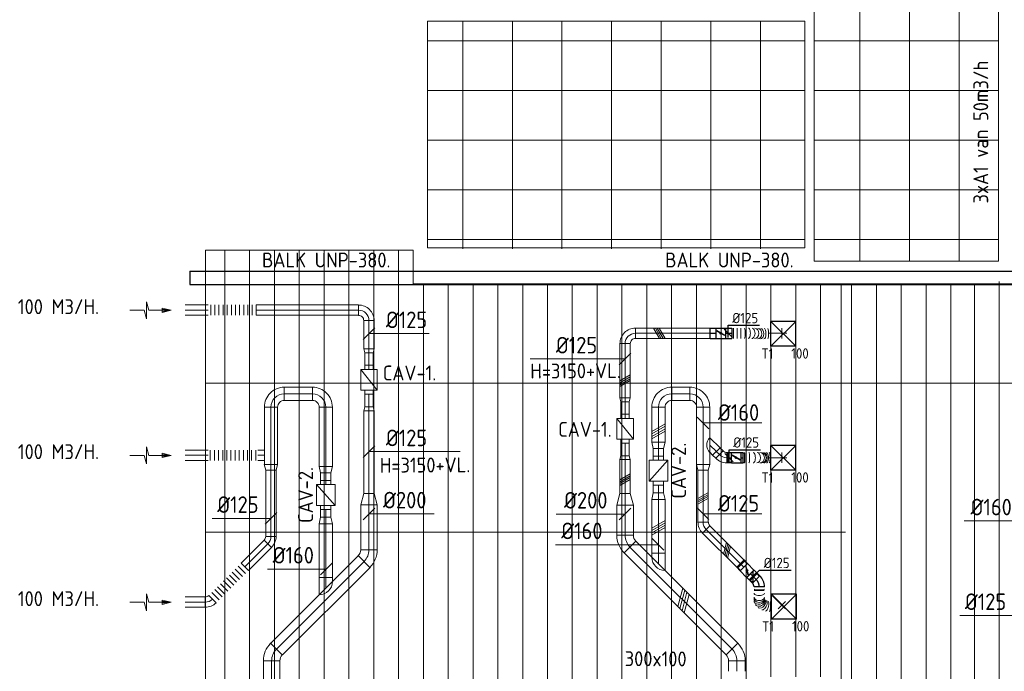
# Model space of a CAD drawing. Header units: millimetres. Extents: x -75017 to 35076, y -1757 to 51354.
# Tile 24 of 41: x -70574 to -58674, y 34564 to 42440. Entities that reach past the tile are written whole.
import ezdxf
from ezdxf.enums import TextEntityAlignment as Align

# ---------------------------------------------------------------- set-up
doc = ezdxf.new("R2010")
doc.units = ezdxf.units.MM
doc.header["$LTSCALE"] = 50
doc.linetypes.add('CENTER2', pattern=[28.575, 19.05, -3.175, 3.175, -3.175])
for name, color, linetype in [('BALKEN', 7, 'Continuous'), ('WL570---_TOEVOER', 200, 'Continuous'), ('WL570---_TOEVOER_HL', 1, 'Continuous'), ('WL570---_TOEVOER_RST', 200, 'Continuous'), ('WL570---_TOEVOER_RST_HL', 1, 'Continuous'), ('WM570---_TOEVOER', 2, 'Continuous'), ('WM570---_TOEVOER_PR', 2, 'Continuous'), ('WM570---_TOEVOER_RST_PR', 1, 'Continuous')]:
    doc.layers.add(name, color=color, linetype=linetype)
for name, color, linetype, lineweight in [('WL570---_BESTAAND-HARTLIJN', 161, 'Continuous', 0), ('WL570---_BESTAAND-MAATVOERING', 160, 'Continuous', 0), ('WL570---_BESTAAND-RETOUR', 100, 'Continuous', 0), ('WL570---_BESTAAND-TOEVOER', 200, 'Continuous', 0), ('WL570---_DEMONTEREN', 10, 'Continuous', 0)]:
    doc.layers.add(name, color=color, linetype=linetype, lineweight=lineweight)
doc.layers.get('WL570---_DEMONTEREN').off()
doc.styles.add('BURO-025', font='ISO96.shx', dxfattribs={"height": 125})
doc.styles.add('ISO', font='ISO', dxfattribs={"height": 162})
doc.styles.add('MAATVOERING', font='ISO')

# ---------------------------------------------------------------- blocks, each defined once
blk = doc.blocks.new('MVLINE')
blk.add_line((35.4, -35.4), (-35.4, 35.4))
blk = doc.blocks.new('AFZPIJL')
for points in [[(0, -10), (0, -6.52), (-2.06, -5.97), (2.06, -5.97), (0, -5.41), (0, 0)], [(-0.26, -2.22), (0, 0)], [(0.26, -2.22), (0, 0)]]:
    blk.add_lwpolyline(points)
blk.add_lwpolyline([(0.52, -2.22), (-0.52, -2.22), (0, 0)], close=True)
blk = doc.blocks.new('KARO')
for p, q in [((1, 0.5), (0, 0.5)), ((0, -0.5), (1, -0.5))]:
    blk.add_line(p, q)
at = {"invisible_edges": 15}
blk.add_3dface([(0, 0.5), (0, -0.5), (1, -0.5), (1, 0.5)], dxfattribs=at)
at = {"layer": 'WL570---_BESTAAND-HARTLIJN'}
blk.add_line((0, 0), (1, 0), dxfattribs=at)
blk = doc.blocks.new('OSV20012501390G')
blk.add_lwpolyline([(0, -100), (140, -62), (140, 62), (0, 100)], close=True)
at = {"layer": 'WL570---_BESTAAND-HARTLIJN'}
blk.add_line((0, 0), (140, 0), dxfattribs=at)
blk = doc.blocks.new('VBX1001000010025000')
for points in [[(50, 50), (0, 50), (0, -50), (50, -50)], [(300, -50), (350, -50), (350, 50), (300, 50)]]:
    blk.add_lwpolyline(points)
blk.add_lwpolyline([(50, -100), (300, -100), (300, 100), (50, 100)], close=True)
at = {"layer": 'WL570---_BESTAAND-HARTLIJN'}
blk.add_line((300, 0), (350, 0), dxfattribs=at)
at = {"layer": 'WL570---_BESTAAND-TOEVOER'}
blk.add_line((50, -100), (300, 100), dxfattribs=at)
blk = doc.blocks.new('OSV1251000460K')
blk.add_lwpolyline([(-47, -62), (0, -50), (0, 50), (-47, 62)], close=True)
at = {"layer": 'WL570---_BESTAAND-HARTLIJN'}
blk.add_line((-47, 0), (0, 0), dxfattribs=at)
blk = doc.blocks.new('OBO12500090H')
blk.add_lwpolyline([(62, -125, 0.414214), (-125, 62), (-125, -63, -0.414214), (-63, -125)], format="xyb", close=True)
at = {"invisible_edges": 15}
for points in [[(-114, -63), (-92, 60), (-125, 62), (-125, -63)], [(-104, -66), (-61, 51), (-92, 60), (-114, -63)], [(-94, -71), (-31, 37), (-61, 51), (-104, -66)], [(-85, -77), (-4, 19), (-31, 37), (-94, -71)], [(-77, -85), (19, -4), (-4, 19), (-85, -77)], [(-71, -94), (37, -31), (19, -4), (-77, -85)], [(-66, -104), (51, -61), (37, -31), (-71, -94)], [(-63, -114), (60, -92), (51, -61), (-66, -104)], [(-63, -125), (62, -125), (60, -92), (-63, -114)]]:
    blk.add_3dface(points, dxfattribs=at)
at = {"layer": 'WL570---_BESTAAND-HARTLIJN'}
blk.add_arc((-125, -125), 125, 0, 90, dxfattribs=at)
blk = doc.blocks.new('OBO12500045H')
blk.add_lwpolyline([(62, -52, 0.198912), (8, 81), (-81, -8, -0.198912), (-63, -52)], format="xyb", close=True)
at = {"invisible_edges": 15}
for points in [[(-77, -12), (19, 69), (8, 81), (-81, -8)], [(-74, -16), (29, 56), (19, 69), (-77, -12)], [(-71, -21), (37, 42), (29, 56), (-74, -16)], [(-68, -25), (45, 27), (37, 42), (-71, -21)], [(-66, -30), (51, 12), (45, 27), (-68, -25)], [(-65, -36), (56, -3), (51, 12), (-66, -30)], [(-63, -41), (60, -19), (56, -3), (-65, -36)], [(-63, -46), (62, -35), (60, -19), (-63, -41)], [(-63, -52), (62, -52), (62, -35), (-63, -46)]]:
    blk.add_3dface(points, dxfattribs=at)
at = {"layer": 'WL570---_BESTAAND-HARTLIJN'}
blk.add_arc((-125, -52), 125, 0, 45, dxfattribs=at)
blk = doc.blocks.new('FLLINE125')
blk.add_line((0, -62.5), (0, 62.5))
blk = doc.blocks.new('OEX1250064100')
at = {"rotation": 180}
for p in [(50, 0), (100, 0), (150, 0), (200, 0), (250, 0), (300, 0), (350, 0), (400, 0), (450, 0), (500, 0), (550, 0), (600, 0)]:
    blk.add_blockref('FLLINE125', p, dxfattribs=at)
blk = doc.blocks.new('OSV1601250650K')
blk.add_lwpolyline([(-65, -80), (0, -62), (0, 62), (-65, 80)], close=True)
at = {"layer": 'WL570---_BESTAAND-HARTLIJN'}
blk.add_line((-65, 0), (0, 0), dxfattribs=at)
blk = doc.blocks.new('OBO20000045H')
blk.add_lwpolyline([(100, -83, 0.198912), (12, 129), (-129, -12, -0.198912), (-100, -83)], format="xyb", close=True)
at = {"invisible_edges": 15}
for points in [[(-123, -19), (30, 110), (12, 129), (-129, -12)], [(-118, -25), (46, 89), (30, 110), (-123, -19)], [(-113, -33), (60, 67), (46, 89), (-118, -25)], [(-109, -41), (72, 44), (60, 67), (-113, -33)], [(-106, -49), (82, 20), (72, 44), (-109, -41)], [(-103, -57), (90, -5), (82, 20), (-106, -49)], [(-102, -65), (95, -31), (90, -5), (-103, -57)], [(-100, -74), (99, -57), (95, -31), (-102, -65)], [(-100, -83), (100, -83), (99, -57), (-100, -74)]]:
    blk.add_3dface(points, dxfattribs=at)
at = {"layer": 'WL570---_BESTAAND-HARTLIJN'}
blk.add_arc((-200, -83), 200, 0, 45, dxfattribs=at)
blk = doc.blocks.new('OBO16000090H')
blk.add_lwpolyline([(80, -160, 0.414214), (-160, 80), (-160, -80, -0.414214), (-80, -160)], format="xyb", close=True)
at = {"invisible_edges": 15}
for points in [[(-146, -81), (-118, 76), (-160, 80), (-160, -80)], [(-133, -85), (-78, 66), (-118, 76), (-146, -81)], [(-120, -91), (-40, 48), (-78, 66), (-133, -85)], [(-109, -99), (-6, 24), (-40, 48), (-120, -91)], [(-99, -109), (24, -6), (-6, 24), (-109, -99)], [(-91, -120), (48, -40), (24, -6), (-99, -109)], [(-85, -133), (66, -78), (48, -40), (-91, -120)], [(-81, -146), (76, -118), (66, -78), (-85, -133)], [(-80, -160), (80, -160), (76, -118), (-81, -146)]]:
    blk.add_3dface(points, dxfattribs=at)
at = {"layer": 'WL570---_BESTAAND-HARTLIJN'}
blk.add_arc((-160, -160), 160, 0, 90, dxfattribs=at)
blk = doc.blocks.new('VBX1251250012525000')
for points in [[(50, 62.5), (0, 62.5), (0, -62.5), (50, -62.5)], [(300, -62.5), (350, -62.5), (350, 62.5), (300, 62.5)]]:
    blk.add_lwpolyline(points)
blk.add_lwpolyline([(50, -112.5), (300, -112.5), (300, 112.5), (50, 112.5)], close=True)
at = {"layer": 'WL570---_BESTAAND-HARTLIJN'}
blk.add_line((300, 0), (350, 0), dxfattribs=at)
at = {"layer": 'WL570---_BESTAAND-TOEVOER'}
blk.add_line((50, -112.5), (300, 112.5), dxfattribs=at)
blk = doc.blocks.new('OSV1601250780K')
blk.add_lwpolyline([(-78, -80), (0, -62.5), (0, 62.5), (-78, 80)], close=True)
at = {"layer": 'WL570---_BESTAAND-HARTLIJN'}
blk.add_line((-78, 0), (0, 0), dxfattribs=at)
blk = doc.blocks.new('OZA2000160045R')
blk.add_lwpolyline([(113, 0), (148, 35), (35, 148), (-113, 0)])
at = {"layer": 'WL570---_BESTAAND-HARTLIJN'}
blk.add_line((0, 0), (92, 92), dxfattribs=at)
at = {"layer": 'WL570---_BESTAAND-RETOUR'}
blk.add_arc((0, 113), 160, 225, 315, dxfattribs=at)
blk = doc.blocks.new('OBO12500090ZE')
blk.add_lwpolyline([(-62.5, 0), (62.5, 0), (62.5, 125, 1), (-62.5, 125)], format="xyb", close=True)
at = {"layer": 'WL570---_BESTAAND-HARTLIJN'}
for points in [[(-62.5, 125), (62.5, 125)], [(0, 0), (0, 187.5)]]:
    blk.add_lwpolyline(points, dxfattribs=at)
blk = doc.blocks.new('OZA1600125045R')
blk.add_lwpolyline([(88, 0), (124, 35), (35, 124), (-88, 0)])
at = {"layer": 'WL570---_BESTAAND-HARTLIJN'}
blk.add_line((0, 0), (80, 80), dxfattribs=at)
at = {"layer": 'WL570---_BESTAAND-TOEVOER'}
blk.add_arc((0, 88), 125, 225, 315, dxfattribs=at)
blk = doc.blocks.new('UISO')
for p, q in [((0, 0.18), (1, 0.757)), ((0, 0), (1, 0.577))]:
    blk.add_line(p, q)
at = {"layer": 'WL570---_BESTAAND-TOEVOER'}
for p, q in [((0, 0.36), (1, 0.937)), ((0, -0.18), (1, 0.397))]:
    blk.add_line(p, q, dxfattribs=at)
blk = doc.blocks.new('Block plafond 7e noord')
at = {"color": 8, "linetype": 'Continuous', "lineweight": 13}
for p, q in [((12750, -10675), (12750, -7150)), ((13350, -10675), (13350, -7150)), ((13950, -10675), (13950, -7150)), ((7525, -10412), (7525, -7775)), ((7950, -10525), (7950, -7775)), ((8550, -10525), (8550, -7775)), ((9150, -10525), (9150, -7775)), ((9750, -10525), (9750, -7775)), ((10350, -10525), (10350, -7775)), ((10950, -10525), (10950, -7775)), ((11550, -10525), (11550, -7775)), ((12086, -8012), (7525, -8012)), ((14425, -8012), (12200, -8012)), ((12086, -8612), (7525, -8612)), ((14425, -8612), (12200, -8612)), ((12086, -9212), (7525, -9212)), ((14425, -9212), (12200, -9212)), ((12086, -9812), (7525, -9812)), ((14425, -9812), (12200, -9812)), ((12086, -10412), (7525, -10412)), ((14425, -10412), (12200, -10412))]:
    blk.add_line(p, q, dxfattribs=at)
for points in [[(12200, -7150), (14425, -7150), (14425, -10675), (12200, -10675)], [(7525, -7775), (12086, -7775), (12086, -10515), (7525, -10515)]]:
    blk.add_lwpolyline(points, close=True, dxfattribs=at)
blk = doc.blocks.new('Block plafond 7e midden')
at = {"color": 8, "linetype": 'Continuous', "lineweight": 13}
for p, q in [((0, -17620), (0, 0)), ((235, 0), (235, -17620)), ((535, 0), (535, -17620)), ((835, 0), (835, -17620)), ((1135, 0), (1135, -17620)), ((1435, 0), (1435, -17620)), ((1735, 0), (1735, -17620)), ((2035, 0), (2035, -17620)), ((2335, 0), (2335, -17620)), ((2635, -410), (2635, -17210)), ((2935, -410), (2935, -17210)), ((3235, -410), (3235, -17210)), ((3535, -410), (3535, -17210)), ((3835, -410), (3835, -17210)), ((4135, -410), (4135, -17210)), ((4435, -410), (4435, -17210)), ((4735, -410), (4735, -17210)), ((5035, -410), (5035, -17210)), ((5335, -410), (5335, -17210)), ((5635, -410), (5635, -17210)), ((5935, -410), (5935, -17210)), ((6235, -410), (6235, -17210)), ((6535, -410), (6535, -17210)), ((6835, -410), (6835, -5160)), ((7135, -410), (7135, -5160)), ((7435, -410), (7435, -5160)), ((7685, -409), (7685, -17210)), ((7810, -410), (7810, -17210)), ((8110, -410), (8110, -17210)), ((8410, -410), (8410, -17210)), ((8710, -410), (8710, -17210)), ((9010, -410), (9010, -17210)), ((9296, -410), (9296, -17210)), ((9596, -382), (9596, -5460)), ((0, -1610), (7735, -1610)), ((7510, -1610), (9885, -1610)), ((0, -3410), (7735, -3410))]:
    blk.add_line(p, q, dxfattribs=at)
at = {"color": 8, "linetype": 'Continuous', "lineweight": 13, "flags": 128}
blk.add_lwpolyline([(15438, 40), (13835, 40), (13835, -410), (2510, -410), (2510, 0), (0, 0), (0, -17620)], dxfattribs=at)
blk = doc.blocks.new('*U291')
at = {"color": 0, "ltscale": 10}
for p, q in [((150, 150, -2500), (-150, 150, -2500)), ((-150, -150, -2500), (-150, 150, -2500)), ((150, -150, -2500), (-150, 150, -2500)), ((-150, -150, -2500), (150, 150, -2500)), ((150, -150, -2500), (150, 150, -2500)), ((150, -150, -2500), (-150, -150, -2500))]:
    blk.add_line(p, q, dxfattribs=at)
at = {"layer": 'WL570---_TOEVOER_RST_HL', "linetype": 'CENTER2'}
blk.add_circle((0, 0, -2500), 0.075, dxfattribs=at)
at = {"layer": 'WL570---_TOEVOER_RST', "color": 2, "style": 'BURO-025'}
for tag in ['MC', 'Q']:
    blk.add_attdef(tag, text='', height=125, dxfattribs=at).set_placement((0, 0), align=Align.MIDDLE)
at = {"layer": 'WM570---_TOEVOER_RST_PR', "color": 2, "style": 'BURO-025'}
blk.add_attdef('POSNR', text='', height=125, dxfattribs=at).set_placement((0, 0), align=Align.MIDDLE)
blk = doc.blocks.new('*U620')
at = {"ltscale": 10}
for p, q in [((-56, 62, -2700), (56, 62, -2700)), ((-56, -62, -2700), (-56, 62, -2700)), ((-49, 27, -2700), (-48, 29, -2700)), ((48, -29, -2700), (-49, 27, -2700)), ((49, -27, -2700), (-48, 29, -2700)), ((56, 62, -2700), (56, -62, -2700)), ((-56, -62, -2700), (56, -62, -2700)), ((48, -29, -2700), (49, -27, -2700))]:
    blk.add_line(p, q, dxfattribs=at)
blk.add_circle((0, 0, -2700), 9.41, dxfattribs=at)
at = {"layer": 'WL570---_TOEVOER', "color": 2, "style": 'BURO-025'}
blk.add_attdef('I', text='', height=125, dxfattribs=at).set_placement((0, 0), align=Align.MIDDLE)
at = {"layer": 'WM570---_TOEVOER_PR', "color": 2, "style": 'BURO-025'}
blk.add_attdef('POSNR', text='', height=125, dxfattribs=at).set_placement((0, 0), align=Align.MIDDLE)
blk = doc.blocks.new('*U621')
at = {"color": 0, "ltscale": 10}
for p, q in [((0, 62, -2700), (71, 62, -2700)), ((0, -62, -2700), (0, 62, -2700)), ((0, -62, -2700), (71, -62, -2700))]:
    blk.add_line(p, q, dxfattribs=at)
at = {"layer": 'WL570---_TOEVOER_HL', "linetype": 'CENTER2'}
blk.add_line((0, 0, -2700), (71, 0, -2700), dxfattribs=at)
at = {"layer": 'WM570---_TOEVOER_PR', "color": 2, "style": 'BURO-025'}
blk.add_attdef('POSNR', text='', height=125, dxfattribs=at).set_placement((0, 0), align=Align.MIDDLE)
blk = doc.blocks.new('*U622')
at = {"ltscale": 10}
for p, q in [((-56, 59, -2700), (-101, 59, -2700)), ((-101, -59, -2700), (-101, 59, -2700)), ((-56, 62, -2700), (56, 62, -2700)), ((-56, -62, -2700), (-56, 62, -2700)), ((-49, 27, -2700), (-48, 29, -2700)), ((48, -29, -2700), (-49, 27, -2700)), ((49, -27, -2700), (-48, 29, -2700)), ((56, 62, -2700), (56, -62, -2700)), ((80, 59, -2700), (101, 59, -2700)), ((101, 59, -2700), (101, -59, -2700)), ((-56, -59, -2700), (-101, -59, -2700)), ((-56, -62, -2700), (56, -62, -2700)), ((48, -29, -2700), (49, -27, -2700)), ((80, -59, -2700), (101, -59, -2700))]:
    blk.add_line(p, q, dxfattribs=at)
blk.add_circle((0, 0, -2700), 9.41, dxfattribs=at)
at = {"layer": 'WL570---_TOEVOER', "color": 2, "style": 'BURO-025'}
blk.add_attdef('I', text='', height=125, dxfattribs=at).set_placement((0, 0), align=Align.MIDDLE)
at = {"layer": 'WM570---_TOEVOER_PR', "color": 2, "style": 'BURO-025'}
blk.add_attdef('POSNR', text='', height=125, dxfattribs=at).set_placement((0, 0), align=Align.MIDDLE)
blk = doc.blocks.new('*U623')
at = {"color": 0, "ltscale": 10}
for p, q in [((0, 63, -2700), (58, 63, -2700)), ((0, -62, -2700), (0, 63, -2700)), ((0, -62, -2700), (58, -62, -2700))]:
    blk.add_line(p, q, dxfattribs=at)
at = {"layer": 'WL570---_TOEVOER_HL', "linetype": 'CENTER2'}
blk.add_line((0, 0, -2700), (58, 0, -2700), dxfattribs=at)
at = {"layer": 'WM570---_TOEVOER_PR', "color": 2, "style": 'BURO-025'}
blk.add_attdef('POSNR', text='', height=125, dxfattribs=at).set_placement((0, 0), align=Align.MIDDLE)
blk = doc.blocks.new('*U624')
at = {"color": 0, "ltscale": 10}
for p, q in [((0, 62, -2700), (74, 62, -2700)), ((74, 62, -2700), (74, -62, -2700)), ((0, -62, -2700), (74, -62, -2700))]:
    blk.add_line(p, q, dxfattribs=at)
at = {"layer": 'WL570---_TOEVOER_HL', "linetype": 'CENTER2'}
blk.add_line((0, 0, -2700), (74, 0, -2700), dxfattribs=at)
at = {"layer": 'WM570---_TOEVOER_PR', "color": 2, "style": 'BURO-025'}
blk.add_attdef('POSNR', text='', height=125, dxfattribs=at).set_placement((0, 0), align=Align.MIDDLE)
blk = doc.blocks.new('*U625')
at = {"color": 0, "ltscale": 10}
for p, q in [((0, 62, -2700), (0, -62, -2700)), ((22, 62, -2700), (22, -62, -2700)), ((65, 62, -2700), (65, -62, -2700)), ((109, 62, -2700), (109, -62, -2700)), ((475, 56, -2700), (475, -69, -2700)), ((311, -67, -2700), (312, -67, -2700))]:
    blk.add_line(p, q, dxfattribs=at)
for centre, major_axis, ratio, start_param, end_param in [((155, 0, -2700), (-0.3, -62.5), 0.130113, 6.282615, 9.424208), ((244, -1, -2700), (-1.6, -62.5), 0.607765, 6.279032, 9.420625), ((314, -4, -2700), (2.8, 62.4), 0.793339, 3.150817, 6.273961), ((391, -6, -2700), (0.9, 62.5), 0.381663, 3.143518, 6.28511)]:
    blk.add_ellipse(centre, major_axis=major_axis, ratio=ratio, start_param=start_param, end_param=end_param, dxfattribs=at)
at = {"color": 0, "ltscale": 10, "extrusion": (0, 0, -1)}
for centre, major_axis, ratio, start_param, end_param in [((202, 0, -2700), (0.9, 62.5), 0.381663, 6.28126, 9.422853), ((279, -2, -2700), (2.8, 62.4), 0.793339, 6.273961, 9.415553), ((349, -5, -2700), (-1.6, -62.5), 0.607765, 3.145746, 6.287338), ((438, -7, -2700), (-0.3, -62.5), 0.130113, 3.142163, 6.283756)]:
    blk.add_ellipse(centre, major_axis=major_axis, ratio=ratio, start_param=start_param, end_param=end_param, dxfattribs=at)
at = {"layer": 'WM570---_TOEVOER_PR', "color": 2, "style": 'BURO-025'}
blk.add_attdef('POSNR', text='', height=125, dxfattribs=at).set_placement((0, 0), align=Align.MIDDLE)
blk = doc.blocks.new('*U626')
at = {"color": 0, "ltscale": 10}
for p, q in [((0, 62, -2700), (24, 62, -2700)), ((24, 62, -2700), (24, -62, -2700)), ((0, -62, -2700), (24, -62, -2700))]:
    blk.add_line(p, q, dxfattribs=at)
at = {"layer": 'WL570---_TOEVOER_HL', "linetype": 'CENTER2'}
blk.add_line((0, 0, -2700), (24, 0, -2700), dxfattribs=at)
at = {"layer": 'WM570---_TOEVOER_PR', "color": 2, "style": 'BURO-025'}
blk.add_attdef('POSNR', text='', height=125, dxfattribs=at).set_placement((0, 0), align=Align.MIDDLE)
blk = doc.blocks.new('*U627')
at = {"color": 0, "ltscale": 10}
for p, q in [((0, 62, -2700), (0, -62, -2700)), ((23, 62, -2700), (23, -62, -2700)), ((341, 62, -2700), (341, -63, -2700))]:
    blk.add_line(p, q, dxfattribs=at)
for centre, major_axis, ratio, start_param, end_param in [((74, 0, -2700), (0, -62.5), 0.146998, 6.283106, 9.424698), ((173, 0, -2700), (-0.2, -62.5), 0.673858, 6.282531, 9.424123), ((230, -1, -2700), (0.4, 62.5), 0.862145, 3.143374, 6.284966), ((286, -1, -2700), (0.1, 62.5), 0.428557, 3.141871, 6.283464)]:
    blk.add_ellipse(centre, major_axis=major_axis, ratio=ratio, start_param=start_param, end_param=end_param, dxfattribs=at)
at = {"color": 0, "ltscale": 10, "extrusion": (0, 0, -1)}
for centre, major_axis, ratio, start_param, end_param in [((127, 0, -2700), (0.1, 62.5), 0.428557, 6.282907, 9.4245), ((208, 0, -2700), (0.4, 62.5), 0.862145, 6.281404, 9.422997), ((254, -1, -2700), (-0.2, -62.5), 0.673858, 3.142247, 6.28384), ((322, -1, -2700), (0, -62.5), 0.146998, 3.141672, 6.283265)]:
    blk.add_ellipse(centre, major_axis=major_axis, ratio=ratio, start_param=start_param, end_param=end_param, dxfattribs=at)
at = {"layer": 'WM570---_TOEVOER_PR', "color": 2, "style": 'BURO-025'}
blk.add_attdef('POSNR', text='', height=125, dxfattribs=at).set_placement((0, 0), align=Align.MIDDLE)
blk = doc.blocks.new('*U628')
at = {"ltscale": 10}
for p, q in [((-56, 59, -2700), (-101, 59, -2700)), ((-101, -59, -2700), (-101, 59, -2700)), ((-56, 62, -2700), (56, 62, -2700)), ((-56, -63, -2700), (-56, 62, -2700)), ((-49, 27, -2700), (-48, 29, -2700)), ((48, -29, -2700), (-49, 27, -2700)), ((49, -27, -2700), (-48, 29, -2700)), ((56, 62, -2700), (56, -63, -2700)), ((-56, -59, -2700), (-101, -59, -2700)), ((-56, -63, -2700), (56, -63, -2700)), ((48, -29, -2700), (49, -27, -2700))]:
    blk.add_line(p, q, dxfattribs=at)
blk.add_circle((0, 0, -2700), 9.41, dxfattribs=at)
at = {"layer": 'WL570---_TOEVOER', "color": 2, "style": 'BURO-025'}
blk.add_attdef('I', text='', height=125, dxfattribs=at).set_placement((0, 0), align=Align.MIDDLE)
at = {"layer": 'WM570---_TOEVOER_PR', "color": 2, "style": 'BURO-025'}
blk.add_attdef('POSNR', text='', height=125, dxfattribs=at).set_placement((0, 0), align=Align.MIDDLE)
blk = doc.blocks.new('*U629')
at = {"color": 0, "ltscale": 10}
for p, q in [((-49.3, 62.5, -2700), (-5, 62.5, -2700)), ((-49.3, 62.5, -2700), (-49.3, -62.5, -2700)), ((-5, 62.5, -2700), (-5, -62.5, -2700)), ((-5, 59.375, -2700), (5, 59.375, -2700)), ((5, 62.5, -2700), (49.3, 62.5, -2700)), ((5, 62.5, -2700), (5, -62.5, -2700)), ((49.3, 62.5, -2700), (49.3, -62.5, -2700)), ((-49.3, -62.5, -2700), (-5, -62.5, -2700)), ((-5, -59.375, -2700), (5, -59.375, -2700)), ((5, -62.5, -2700), (49.3, -62.5, -2700))]:
    blk.add_line(p, q, dxfattribs=at)
at = {"layer": 'WL570---_TOEVOER_HL', "linetype": 'CENTER2'}
blk.add_line((-49.3, 0, -2700), (49.3, 0, -2700), dxfattribs=at)
at = {"layer": 'WM570---_TOEVOER_PR', "color": 2, "style": 'BURO-025'}
blk.add_attdef('POSNR', text='', height=125, dxfattribs=at).set_placement((0, 0), align=Align.MIDDLE)
blk = doc.blocks.new('*U630')
at = {"color": 0, "ltscale": 10}
for p, q in [((-52, 59, -2700), (-96, 59, -2700)), ((-96, -59, -2700), (-96, 59, -2700)), ((-52, -62, -2700), (-52, 63, -2700)), ((-52, -59, -2700), (-52, 59, -2700)), ((81, 8, -2700), (-8, -81, -2700)), ((-52, -59, -2700), (-96, -59, -2700)), ((110, -26, -2700), (26, -110, -2700))]:
    blk.add_line(p, q, dxfattribs=at)
for radius in [188, 62.6]:
    blk.add_arc((-52, -125, -2700), radius, 45, 90, dxfattribs=at)
at = {"layer": 'WL570---_TOEVOER_HL', "linetype": 'CENTER2'}
blk.add_arc((-52, -125, -2700), 125, 45, 90, dxfattribs=at)
at = {"layer": 'WM570---_TOEVOER_PR', "color": 2, "style": 'BURO-025'}
blk.add_attdef('POSNR', text='', height=125, dxfattribs=at).set_placement((0, 0), align=Align.MIDDLE)
blk = doc.blocks.new('*U631')
at = {"color": 0, "ltscale": 10}
for p, q in [((177, 149, -2700), (302, 149, -2700)), ((0, -62, -2700), (0, 62, -2700)), ((294, 76, -2700), (294, 77, -2700))]:
    blk.add_line(p, q, dxfattribs=at)
at = {"color": 0, "ltscale": 10, "extrusion": (0, 0, -1)}
for centre, major_axis, ratio, start_param, end_param in [((239, 130, -2700), (-62.5, 5.1), 0.103924, 0.0084, 3.149993), ((78, 0, -2700), (0, 62.5), 0.448361, 0, 3.141593), ((139, 0, -2700), (0, 62.5), 0.794483, 0, 3.141593), ((184, 10, -2700), (-34.9, 52.4), 0.730181, 0.126393, 3.267986), ((221, 58, -2700), (56.7, -26.8), 0.483777, 3.192175, 6.333768)]:
    blk.add_ellipse(centre, major_axis=major_axis, ratio=ratio, start_param=start_param, end_param=end_param, dxfattribs=at)
at = {"color": 0, "ltscale": 10}
for centre, major_axis, ratio, start_param, end_param in [((27, 0, -2700), (0, -62.5), 0.154232, 0, 3.141593), ((123, 0, -2700), (0, -62.5), 0.70082, 0, 3.141593), ((161, 0, -2700), (13, -61.7), 0.781315, 0.163242, 2.978351), ((204, 30, -2700), (48.9, -39.4), 0.629044, 0.083613, 3.057979), ((233, 92, -2700), (60.8, -15.5), 0.304512, 0.026847, 3.114746), ((161, 0, -2700), (13, -61.7), 0.781315, 6.119944, 6.446427), ((204, 30, -2700), (48.9, -39.4), 0.629044, 6.199572, 6.366798)]:
    blk.add_ellipse(centre, major_axis=major_axis, ratio=ratio, start_param=start_param, end_param=end_param, dxfattribs=at)
at = {"layer": 'WM570---_TOEVOER_PR', "color": 2, "style": 'BURO-025'}
blk.add_attdef('POSNR', text='', height=125, dxfattribs=at).set_placement((0, 0), align=Align.MIDDLE)
blk = doc.blocks.new('*U634')
at = {"layer": 'WM570---_TOEVOER', "color": 0, "ltscale": 10}
for p, q in [((50, -50), (-50, 50)), ((0, 96), (380, 96)), ((0, -50), (0, 96))]:
    blk.add_line(p, q, dxfattribs=at)
at = {"layer": 'WM570---_TOEVOER', "color": 0, "style": 'BURO-025'}
blk.add_text('%%c125', height=125, dxfattribs=at).set_placement((50, 121))
blk = doc.blocks.new('*U635')
at = {"layer": 'WM570---_TOEVOER', "color": 0, "ltscale": 10}
for p, q in [((50, -50), (-50, 50)), ((0, 96), (380, 96)), ((0, -50), (0, 96))]:
    blk.add_line(p, q, dxfattribs=at)
at = {"layer": 'WM570---_TOEVOER', "color": 0, "style": 'BURO-025'}
blk.add_text('%%c125', height=125, dxfattribs=at).set_placement((50, 121))
blk = doc.blocks.new('*U636')
at = {"layer": 'WM570---_TOEVOER', "color": 0, "ltscale": 10}
for p, q in [((-35, -35), (77, 77)), ((0, -71), (0, 71)), ((77, 77), (457, 77))]:
    blk.add_line(p, q, dxfattribs=at)
at = {"layer": 'WM570---_TOEVOER', "color": 0, "style": 'BURO-025'}
blk.add_text('%%c125', height=125, dxfattribs=at).set_placement((127, 102))

msp = doc.modelspace()

# ---------------------------------------------------------------- linework, layer by layer
at = {"layer": 'BALKEN'}
for p, q in [((-68519, 39401), (-52647, 39401)), ((-68519, 39401), (-68519, 39241)), ((-68519, 39241), (-52647, 39241))]:
    msp.add_line(p, q, dxfattribs=at)
at = {"layer": 'WL570---_BESTAAND-MAATVOERING'}
for points in [[(-65627, 38646), (-65734, 38646), (-66346, 38646)], [(-63257, 38339), (-63420, 38339), (-64406, 38339)], [(-62314, 37566), (-62214, 37566), (-61603, 37566)], [(-65252, 37219), (-65734, 37219), (-66346, 37219)], [(-66353, 36466), (-66232, 36466), (-65563, 36466)], [(-63257, 36464), (-63420, 36464), (-64089, 36464)], [(-62314, 36468), (-62214, 36468), (-61603, 36468)], [(-67538, 36412), (-67637, 36412), (-68249, 36412)], [(-58109, 36382), (-58533, 36382), (-59159, 36382)], [(-64098, 36094), (-63999, 36094), (-62857, 36094)], [(-66869, 35800), (-66968, 35800), (-67580, 35800)], [(-58109, 35239), (-58601, 35239), (-59213, 35239)]]:
    msp.add_lwpolyline(points, dxfattribs=at)

# ---------------------------------------------------------------- block references
msp.add_blockref('Block plafond 7e noord', (-73170, 50196))
at = {"layer": 'WL570---_BESTAAND-MAATVOERING', "yscale": 2, "zscale": 2}
for p, xscale, rotation in [((-66353, 38646), 2, 90), ((-63257, 38339), 2, 90), ((-62314, 37566), -2, 269.9999999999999), ((-66353, 37219), 2, 90), ((-66353, 36466), 2, 90), ((-63257, 36464), 2, 90), ((-62314, 36468), -2, 269.9999999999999), ((-67538, 36412), 2, 90.00000000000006), ((-62860, 36099), -2, 269.9999999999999), ((-66869, 35800), 2, 90.00000000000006)]:
    msp.add_blockref('MVLINE', p, dxfattribs=dict(at, xscale=xscale, rotation=rotation))
at = {"layer": 'WL570---_BESTAAND-RETOUR', "color": 2, "xscale": -50, "yscale": 50, "zscale": 50, "rotation": 270.0000000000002}
for p in [(-68743, 38927), (-68743, 37174), (-68743, 35399)]:
    msp.add_blockref('AFZPIJL', p, dxfattribs=at)
at = {"layer": 'WL570---_BESTAAND-RETOUR', "yscale": 125, "zscale": 125}
for p, xscale in [((-68298, 38929), -275.9456809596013), ((-68298, 37175), -275.9456809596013), ((-68574, 35400), 241.4519021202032)]:
    msp.add_blockref('KARO', p, dxfattribs=dict(at, xscale=xscale))
at = {"layer": 'WL570---_BESTAAND-RETOUR'}
for name, p in [('OEX1250064100', (-68316, 38929)), ('OBO12500090H', (-66353, 38929)), ('OEX1250064100', (-68321, 37175))]:
    msp.add_blockref(name, p, dxfattribs=at)
for p, xscale, yscale, zscale, rotation in [((-66478, 38929), 1237.439543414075, 125, 125, 180), ((-66353, 38804), 342.4801986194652, 125, 125, 270), ((-66353, 38263), -151.578409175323, 100, 100, 270), ((-67377, 37918), 342.3328111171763, 160, 160, 0.002192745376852), ((-66353, 37913), 151.578409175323, 100, 100, 270), ((-67537, 37062), 695.894145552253, 160, 160, 90.00219274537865), ((-66875, 37758), 716.7765284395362, 160, 160, 270.0021927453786), ((-66353, 37715), 998.9787045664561, 125, 125, 270), ((-67694, 37175), 76.6535400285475, 125, 125, 0.002192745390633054), ((-67538, 36197), 799.9593870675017, 125, 125, 90.0000000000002), ((-66875, 36870), -93.58491888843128, 125, 125, 269.9999999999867), ((-66353, 36033), 543.3578766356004, 200, 200, 90), ((-66875, 36520), 93.58491888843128, 125, 125, 270.0000000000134), ((-66875, 36348), 649.8466991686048, 160, 160, 269.9978072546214), ((-67855, 35825), 397.2771569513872, 125, 125, 45.00219274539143), ((-66411, 35891), 1497.38860870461, 200, 200, 225.0000000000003), ((-67529, 34691), 1248.607456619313, 200, 200, 270)]:
    msp.add_blockref('KARO', p, dxfattribs=dict(at, xscale=xscale, yscale=yscale, zscale=zscale, rotation=rotation))
at = {"layer": 'WL570---_BESTAAND-RETOUR', "xscale": -1}
for name, p, rotation in [('OSV1251000460K', (-66353, 38414), 90), ('OSV1601250780K', (-66875, 36426), 270)]:
    msp.add_blockref(name, p, dxfattribs=dict(at, rotation=rotation))
at = {"layer": 'WL570---_BESTAAND-RETOUR'}
for name, p, rotation in [('VBX1001000010025000', (-66353, 37913), 90.000000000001), ('OBO16000090H', (-67537, 37918), 90.00219274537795), ('OBO16000090H', (-66875, 37918), 0.002192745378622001), ('OSV1251000460K', (-66353, 37761), 90), ('OSV1601250650K', (-67538, 36997), 270.0021927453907), ('OSV1601250780K', (-66875, 36963), 270), ('VBX1251250012525000', (-66875, 36520), 89.9999999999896), ('OSV20012501390G', (-66353, 36575), 90), ('OBO12500045H', (-67538, 36143), 315.0021927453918), ('OBO20000045H', (-66353, 35950), 315.0000000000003), ('OEX1250064100', (-68279, 35401), 45), ('OZA2000160045R', (-66875, 35569), 45.00000000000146), ('OBO12500045H', (-68281, 35400), 270)]:
    msp.add_blockref(name, p, dxfattribs=dict(at, rotation=rotation))
at = {"layer": 'WL570---_BESTAAND-RETOUR', "xscale": -1}
msp.add_blockref('OBO20000045H', (-67529, 34774), dxfattribs=at)
at = {"layer": 'WL570---_BESTAAND-TOEVOER'}
for name, p in [('Block plafond 7e midden', (-68330, 39656)), ('*U625', (-61969, 38650, 2700)), ('*U627', (-61836, 37146, 2700)), ('OBO20000045H', (-61906, 34774))]:
    msp.add_blockref(name, p, dxfattribs=at)
for name, p, rotation in [('OBO12500090H', (-63257, 38650), 90), ('VBX1001000010025000', (-63257, 37321), 90.000000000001), ('OZA1600125045R', (-62234, 37299), 269.9978072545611), ('OSV1251000460K', (-63257, 37170), 90), ('OBO12500045H', (-62081, 37146), 224.9978072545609), ('OSV20012501390G', (-63257, 36574), 90), ('OSV1601250780K', (-62854, 36720), 90), ('OBO12500045H', (-62314, 36315), 179.9999999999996), ('OBO20000045H', (-63257, 36125), 180), ('*U631', (-61636, 35585, 2700), 270.0000000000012)]:
    msp.add_blockref(name, p, dxfattribs=dict(at, rotation=rotation))
for name, p, xscale, yscale, zscale, rotation in [('KARO', (-62227, 38650), 904.5703103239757, 125, 125, 180), ('UISO', (-62797, 38587), 125, 125, 125, 90), ('KARO', (-63257, 37870), 655.1223962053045, 125, 125, 90), ('UISO', (-63194, 38123), 125, 125, 125, 180), ('KARO', (-62694, 37918), 219.5545458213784, 160, 160, 359.9978072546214), ('KARO', (-63257, 37671), -151.578409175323, 100, 100, 270), ('KARO', (-62854, 37335), 422.6807190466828, 160, 160, 89.99780725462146), ('KARO', (-62314, 37062), -695.894145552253, 160, 160, 269.9978072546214), ('UISO', (-62774, 37525), 160, 160, 160, 179.9978072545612), ('KARO', (-63257, 37321), 151.578409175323, 100, 100, 270), ('KARO', (-62854, 37164), 93.58491888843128, 125, 125, 90.00000000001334), ('KARO', (-62118, 37183), 51.70678160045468, 125, 125, 134.9978072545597), ('KARO', (-61976, 37146), 53.29285518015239, 125, 125, 180), ('KARO', (-63257, 37123), 409.5413055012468, 125, 125, 270), ('UISO', (-63194, 36928), 125, 125, 125, 180), ('KARO', (-62314, 36367), 630.0242639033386, 125, 125, 89.99999999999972), ('KARO', (-62854, 36814), -93.58491888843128, 125, 125, 89.99999999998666), ('UISO', (-62251, 36702), 125, 125, 125, 180), ('KARO', (-63257, 36574), 366.733408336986, 200, 200, 270), ('KARO', (-62854, 36642), -649.8466991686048, 160, 160, 90.00219274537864), ('UISO', (-62774, 36358), 160, 160, 160, 180.0021927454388), ('KARO', (-61864, 35865), 584.7095852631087, 125, 125, 134.9978072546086), ('KARO', (-63198, 36066), 1744.229666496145, 200, 200, 314.9999999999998), ('UISO', (-62014, 36104), 125, 125, 125, 224.997807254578), ('UISO', (-62569, 35296), 200, 200, 200, 45), ('KARO', (-61906, 34566), 125.6629234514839, 200, 200, 90)]:
    msp.add_blockref(name, p, dxfattribs=dict(at, xscale=xscale, yscale=yscale, zscale=zscale, rotation=rotation))
at = {"layer": 'WL570---_BESTAAND-TOEVOER', "xscale": -1}
for name, p, rotation in [('OBO16000090H', (-62854, 37918), 359.9978072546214), ('OBO16000090H', (-62314, 37918), 269.9978072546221), ('OSV1251000460K', (-63257, 37823), 90), ('OSV1601250780K', (-62854, 37257), 90), ('VBX1251250012525000', (-62854, 36814), 270.0000000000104), ('OSV1601250650K', (-62314, 36997), 89.9978072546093), ('OZA2000160045R', (-62854, 35863), 314.9999999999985)]:
    msp.add_blockref(name, p, dxfattribs=dict(at, rotation=rotation))
at = {"layer": 'WL570---_DEMONTEREN', "xscale": -31.59570207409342, "yscale": 125, "zscale": 125}
for p, rotation in [((-61521, 38650), 180), ((-61521, 37146), 180), ((-61475, 35476), 134.9999999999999)]:
    msp.add_blockref('KARO', p, dxfattribs=dict(at, rotation=rotation))
at = {"layer": 'WL570---_DEMONTEREN'}
for p, rotation in [((-61489, 38650), 270), ((-61489, 37146), 270), ((-61453, 35453), 225)]:
    msp.add_blockref('OBO12500090ZE', p, dxfattribs=dict(at, rotation=rotation))
at = {"layer": 'WL570---_TOEVOER'}
for name, p in [('*U621', (-62227, 38650, 2700)), ('*U620', (-62100, 38650, 2700)), ('*U624', (-62043, 38650, 2700)), ('*U622', (-61916, 37146, 2700)), ('*U626', (-61859, 37146, 2700))]:
    msp.add_blockref(name, p, dxfattribs=at)
at = {"layer": 'WL570---_TOEVOER', "rotation": 315.0000000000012}
for name, p in [('*U623', (-61864, 35865, 2700)), ('*U628', (-61783, 35784, 2700)), ('*U629', (-61708, 35709, 2700)), ('*U630', (-61636, 35637, 2700))]:
    msp.add_blockref(name, p, dxfattribs=at)
at = {"layer": 'WL570---_TOEVOER_RST'}
ref = msp.add_blockref('*U291', (-61345, 38643, 2500), dxfattribs=at)
ref.add_attrib('Q', '100', (-61248, 38343), dxfattribs={"color": 2, "height": 125, "style": 'BURO-025'})
ref.add_attrib('MC', 'T1', (-61610, 38341), dxfattribs={"color": 2, "height": 125, "style": 'BURO-025'})
ref = msp.add_blockref('*U291', (-61345, 37145, 2500), dxfattribs=at)
ref.add_attrib('Q', '100', (-61248, 36845), dxfattribs={"color": 2, "height": 125, "style": 'BURO-025'})
ref.add_attrib('MC', 'T1', (-61610, 36843), dxfattribs={"color": 2, "height": 125, "style": 'BURO-025'})
ref = msp.add_blockref('*U291', (-61337, 35346, 2500), dxfattribs=at)
ref.add_attrib('Q', '100', (-61240, 35046), dxfattribs={"color": 2, "height": 125, "style": 'BURO-025'})
ref.add_attrib('MC', 'T1', (-61602, 35044), dxfattribs={"color": 2, "height": 125, "style": 'BURO-025'})
at = {"layer": 'WM570---_TOEVOER'}
for name, p in [('*U634', (-62011, 38650, 2700)), ('*U635', (-62000, 37146, 2700)), ('*U636', (-61708, 35709, 2700))]:
    msp.add_blockref(name, p, dxfattribs=at)

# ---------------------------------------------------------------- texts
at = {"layer": 'BALKEN', "style": 'ISO'}
for p in [(-67645, 39445), (-62773, 39445)]:
    msp.add_text('BALK UNP-380.', height=180, dxfattribs=at).set_placement(p)
at = {"layer": 'WL570---_BESTAAND-MAATVOERING'}
for s, rotation, style, p in [('3xA1 van 50m3/h', 90, 'MAATVOERING', (-58868, 40218)), ('H=3150+VL.', 0.3148, 'ISO', (-64402, 38102)), ('CAV-2.', 90, 'MAATVOERING', (-62521, 36651)), ('H=3150+VL.', 0.3148, 'ISO', (-66221, 36964)), ('CAV-2.', 90, 'MAATVOERING', (-67028, 36357)), ('300x100', 359.6852, 'ISO', (-63262, 34627))]:
    msp.add_text(s, height=180, rotation=rotation, dxfattribs=dict(at, style=style)).set_placement(p)
at = {"layer": 'WL570---_BESTAAND-MAATVOERING', "style": 'MAATVOERING'}
for s, p in [('%%c125', (-65649, 38712)), ('%%c125', (-63594, 38406)), ('%%c160', (-61636, 37592)), ('%%c125', (-65649, 37285)), ('%%c125', (-67687, 36479)), ('%%c200', (-63470, 36531)), ('%%c125', (-61636, 36494)), ('%%c160', (-58583, 36449)), ('%%c160', (-63530, 36161)), ('%%c160', (-67018, 35867)), ('%%c125', (-58651, 35305))]:
    msp.add_text(s, height=200, dxfattribs=at).set_placement(p, align=Align.RIGHT)
for s, height, p in [('CAV-1.', 180, (-66186, 38080)), ('CAV-1.', 180, (-64066, 37398)), ('%%c200', 200, (-66182, 36533))]:
    msp.add_text(s, height=height, dxfattribs=at).set_placement(p)
at = {"layer": 'WL570---_BESTAAND-RETOUR', "color": 2, "style": 'MAATVOERING'}
for p in [(-70596, 38881), (-70596, 37128), (-70596, 35352)]:
    msp.add_text('100 M3/H.', height=180, dxfattribs=at).set_placement(p)

doc.saveas('drawing.dxf')
